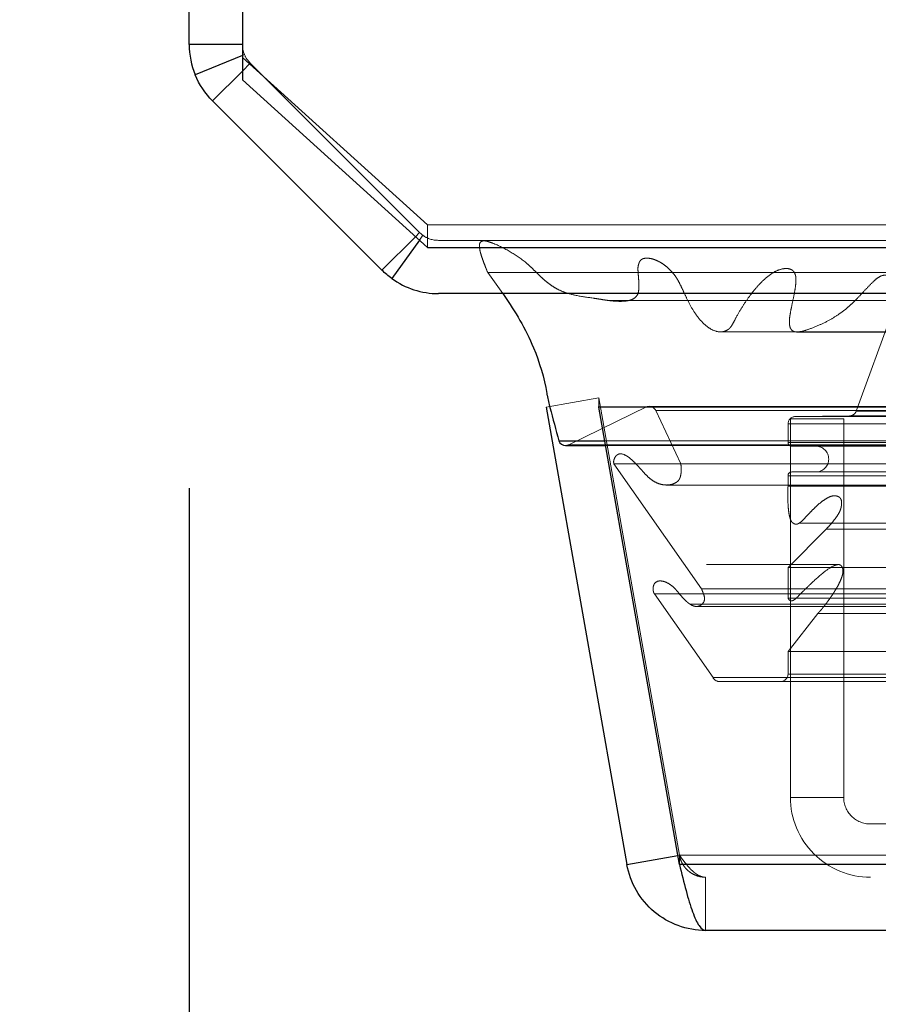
# Model space of a CAD drawing. Header units: inches. Extents: x 0.2 to 10.8, y 0.2 to 8.2.
# Tile 58 of 103: x 3.1687 to 3.2654, y 6.7925 to 6.9035. Entities that reach past the tile are written whole.
import ezdxf

# ---------------------------------------------------------------- set-up
doc = ezdxf.new("R2010")
doc.units = ezdxf.units.IN
doc.header["$MEASUREMENT"] = 0
doc.linetypes.add('HIDDEN', pattern=[0.07500000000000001, 0.05, -0.025])
doc.layers.add('DIMENSIONS', color=140, linetype='Continuous')
doc.styles.add('SLDTEXTSTYLE0', font='TXT', dxfattribs={"width": 0.7})
doc.dimstyles.new('SLDDIMSTYLE1', dxfattribs={"dimtxt": 0.0849609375, "dimasz": 0.13, "dimexe": 0, "dimexo": 0.0625, "dimgap": 0.021240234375, "dimtad": 0, "dimtih": 1, "dimtoh": 1, "dimlfac": 12, "dimrnd": 1e-09, "dimzin": 12, "dimdsep": 46, "dimtxsty": 'SLDTEXTSTYLE0', "dimsah": 1, "dimcen": 0.09, "dimadec": 0, "dimazin": 3, "dimtfac": 1, "dimtmove": 0, "dimatfit": 0, "dimfxl": 0, "dimfrac": 2, "dimtolj": 1, "dimtzin": 12, "dimarcsym": 0})
doc.dimstyles.new('SLDDIMSTYLE2', dxfattribs={"dimtxt": 0.0849609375, "dimasz": 0.13, "dimexe": 0, "dimexo": 0.0625, "dimgap": 0.021240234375, "dimtad": 0, "dimtih": 1, "dimtoh": 1, "dimlfac": 12, "dimrnd": 1e-09, "dimzin": 4, "dimdsep": 46, "dimtxsty": 'SLDTEXTSTYLE0', "dimsah": 1, "dimcen": 0.09, "dimadec": 0, "dimazin": 1, "dimtfac": 1, "dimtofl": 0, "dimtmove": 0, "dimatfit": 3, "dimfxl": 0, "dimfrac": 2, "dimtolj": 1, "dimtzin": 12, "dimarcsym": 0})

# ---------------------------------------------------------------- blocks, each defined once
blk = doc.blocks.new('_D_2')
at = {"layer": 'DIMENSIONS'}
for p, q in [((3.059381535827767, 7.032673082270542), (3.059381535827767, 7.282673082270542)), ((3.213346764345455, 7.032673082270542), (2.934381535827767, 7.032673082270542)), ((3.16586893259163, 6.872617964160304), (2.934381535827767, 6.872617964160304)), ((3.059381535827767, 6.664564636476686), (3.059381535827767, 6.872617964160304)), ((2.533753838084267, 6.664564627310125), (2.505223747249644, 6.664564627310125)), ((2.505223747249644, 6.664564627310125), (2.505223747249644, 6.529533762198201)), ((2.786222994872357, 6.664564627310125), (2.814753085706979, 6.664564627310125)), ((2.814753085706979, 6.664564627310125), (2.814753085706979, 6.529533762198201)), ((2.939415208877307, 6.664564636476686), (3.059381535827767, 6.664564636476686)), ((2.505223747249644, 6.529533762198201), (2.533753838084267, 6.529533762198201)), ((2.814753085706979, 6.529533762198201), (2.786222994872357, 6.529533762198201))]:
    blk.add_line(p, q, dxfattribs=at)
for points in [[(3.059381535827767, 7.032673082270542), (3.079381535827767, 7.162673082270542), (3.039381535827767, 7.162673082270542)], [(3.059381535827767, 6.872617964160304), (3.039381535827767, 6.742617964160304), (3.079381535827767, 6.742617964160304)]]:
    blk.add_solid(points, dxfattribs=at)
at = {"layer": 'DIMENSIONS', "char_height": 0.08333333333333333, "attachment_point": 1, "style": 'SLDTEXTSTYLE0'}
for s, insert in [('1.92', (2.533753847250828, 6.791007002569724)), ('48.8', (2.533753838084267, 6.636956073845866))]:
    blk.add_mtext(s, dxfattribs=dict(at, insert=insert))
blk = doc.blocks.new('_D_3')
at = {"layer": 'DIMENSIONS'}
for p, q in [((3.187792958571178, 6.850693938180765), (3.187792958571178, 6.483148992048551)), ((3.322401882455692, 6.777620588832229), (3.322401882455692, 6.483148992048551)), ((3.187792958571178, 6.608148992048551), (2.937792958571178, 6.608148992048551)), ((3.322401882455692, 6.608148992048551), (3.556265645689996, 6.608148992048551)), ((3.671398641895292, 6.60814898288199), (3.642868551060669, 6.60814898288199)), ((3.642868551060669, 6.60814898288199), (3.642868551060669, 6.473118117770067)), ((3.923867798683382, 6.60814898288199), (3.952397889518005, 6.60814898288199)), ((3.952397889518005, 6.60814898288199), (3.952397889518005, 6.473118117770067)), ((3.642868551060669, 6.473118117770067), (3.671398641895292, 6.473118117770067)), ((3.952397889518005, 6.473118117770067), (3.923867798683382, 6.473118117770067))]:
    blk.add_line(p, q, dxfattribs=at)
for points in [[(3.187792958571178, 6.608148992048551), (3.057792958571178, 6.62814899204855), (3.057792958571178, 6.588148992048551)], [(3.322401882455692, 6.608148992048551), (3.452401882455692, 6.588148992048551), (3.452401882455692, 6.62814899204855)]]:
    blk.add_solid(points, dxfattribs=at)
at = {"layer": 'DIMENSIONS', "char_height": 0.08333333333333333, "attachment_point": 1, "style": 'SLDTEXTSTYLE0'}
for s, insert in [('1.62', (3.671398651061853, 6.73459135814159)), ('41.0', (3.671398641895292, 6.580540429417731))]:
    blk.add_mtext(s, dxfattribs=dict(at, insert=insert))
blk = doc.blocks.new('_D_4')
at = {"layer": 'DIMENSIONS'}
for p, q in [((3.146792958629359, 7.705951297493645), (2.5306377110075, 7.705951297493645)), ((2.6556377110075, 7.705951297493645), (2.6556377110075, 7.453320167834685)), ((2.494063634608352, 7.299269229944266), (2.465533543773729, 7.299269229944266)), ((2.465533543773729, 7.299269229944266), (2.465533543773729, 7.164238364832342)), ((2.817211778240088, 7.299269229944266), (2.845741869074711, 7.299269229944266)), ((2.845741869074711, 7.299269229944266), (2.845741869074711, 7.164238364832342)), ((2.465533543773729, 7.164238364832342), (2.494063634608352, 7.164238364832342)), ((2.845741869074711, 7.164238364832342), (2.817211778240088, 7.164238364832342)), ((2.6556377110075, 6.872617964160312), (2.6556377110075, 7.145218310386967)), ((3.16586893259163, 6.872617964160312), (2.5306377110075, 6.872617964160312))]:
    blk.add_line(p, q, dxfattribs=at)
for points in [[(2.6556377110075, 7.705951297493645), (2.6356377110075, 7.575951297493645), (2.6756377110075, 7.575951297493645)], [(2.6556377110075, 6.872617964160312), (2.6756377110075, 7.002617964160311), (2.6356377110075, 7.002617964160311)]]:
    blk.add_solid(points, dxfattribs=at)
at = {"layer": 'DIMENSIONS', "char_height": 0.08333333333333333, "attachment_point": 1, "style": 'SLDTEXTSTYLE0'}
for s, insert in [('10.00', (2.494063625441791, 7.425711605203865)), ('254.0', (2.494063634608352, 7.271660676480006))]:
    blk.add_mtext(s, dxfattribs=dict(at, insert=insert))

msp = doc.modelspace()

# ---------------------------------------------------------------- linework, layer by layer
at = {"color": 7, "linetype": 'Continuous', "lineweight": 25}
for p, q in [((3.193792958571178, 7.697415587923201), (3.193792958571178, 6.896695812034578)), ((3.187792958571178, 6.900693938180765), (3.187792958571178, 7.696951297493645)), ((3.193792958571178, 6.900693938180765), (3.187792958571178, 6.900693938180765)), ((3.193792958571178, 6.899451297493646), (3.188478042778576, 6.897249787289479)), ((3.193792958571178, 6.897693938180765), (3.190428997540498, 6.894329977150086)), ((3.193792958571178, 6.896695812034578), (3.214626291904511, 6.877814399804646)), ((3.209504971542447, 6.875254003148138), (3.190428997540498, 6.894329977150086)), ((3.213282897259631, 6.879031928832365), (3.209504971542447, 6.875254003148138)), ((3.213720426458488, 6.878635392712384), (3.210608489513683, 6.874315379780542)), ((3.214626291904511, 6.877814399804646), (3.291292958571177, 6.877814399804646)), ((3.288876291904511, 6.872617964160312), (3.21586893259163, 6.872617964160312)), ((3.228008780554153, 6.859814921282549), (3.237093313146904, 6.808293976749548)), ((3.233926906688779, 6.859814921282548), (3.233926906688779, 6.859888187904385)), ((4.808284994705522, 6.859814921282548), (3.233926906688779, 6.859814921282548)), ((3.243011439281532, 6.808293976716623), (3.233926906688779, 6.859814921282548)), ((3.229417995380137, 6.856014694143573), (3.234596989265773, 6.856014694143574)), ((3.230185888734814, 6.855505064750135), (3.234686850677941, 6.855505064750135)), ((3.237093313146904, 6.808293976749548), (3.242832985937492, 6.809306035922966)), ((4.79920046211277, 6.808293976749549), (3.243011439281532, 6.808293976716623)), ((4.796255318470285, 6.80085681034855), (3.245956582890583, 6.80085681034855))]:
    msp.add_line(p, q, dxfattribs=at)
at = {"color": 7, "linetype": 'HIDDEN', "lineweight": 18}
for p, q in [((3.194021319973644, 6.89954588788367), (3.193792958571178, 6.899451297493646)), ((3.214626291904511, 6.880350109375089), (3.193792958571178, 6.899231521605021)), ((3.194671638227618, 6.898572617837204), (3.193792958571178, 6.897693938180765)), ((3.213746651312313, 6.879495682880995), (3.19467067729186, 6.898571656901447)), ((3.213747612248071, 6.879496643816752), (3.194671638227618, 6.898572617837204)), ((3.214626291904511, 6.877814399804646), (3.214626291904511, 6.880350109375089)), ((3.214626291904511, 6.880350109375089), (3.291292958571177, 6.880350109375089)), ((3.213747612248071, 6.879496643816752), (3.213282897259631, 6.879031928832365)), ((3.214115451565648, 6.879183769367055), (3.213720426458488, 6.878635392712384)), ((3.21586893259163, 6.878617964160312), (3.215865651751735, 6.878617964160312)), ((3.288876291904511, 6.878617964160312), (3.21586893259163, 6.878617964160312)), ((3.254783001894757, 6.875428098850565), (3.254767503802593, 6.875428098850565)), ((4.787427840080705, 6.875428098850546), (3.254783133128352, 6.875428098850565)), ((3.221414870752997, 6.874999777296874), (3.288876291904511, 6.874999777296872)), ((3.221414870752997, 6.874999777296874), (3.223102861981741, 6.872617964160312)), ((3.262922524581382, 6.859385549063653), (3.267012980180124, 6.870577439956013)), ((3.228008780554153, 6.859814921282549), (3.233917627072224, 6.86085681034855)), ((3.233917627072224, 6.86085681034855), (3.243002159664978, 6.809335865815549)), ((4.808284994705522, 6.86085681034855), (3.233926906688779, 6.86085681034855)), ((3.233926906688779, 6.859888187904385), (3.233926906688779, 6.86085681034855)), ((3.243011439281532, 6.809335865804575), (3.233926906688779, 6.86085681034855)), ((3.230551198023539, 6.855589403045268), (3.239369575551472, 6.859890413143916)), ((3.239369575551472, 6.859890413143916), (4.80284232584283, 6.859890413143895)), ((4.802632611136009, 6.859917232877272), (3.239579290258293, 6.859917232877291)), ((3.240333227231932, 6.859438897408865), (4.801878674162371, 6.859438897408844)), ((3.240333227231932, 6.859438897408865), (3.243166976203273, 6.853420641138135)), ((3.240333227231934, 6.859438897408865), (4.801878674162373, 6.859438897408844)), ((3.26150878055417, 6.858523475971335), (3.25550878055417, 6.858523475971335)), ((3.25550878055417, 6.858523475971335), (3.25550878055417, 6.81585680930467)), ((3.256069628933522, 6.858767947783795), (3.262149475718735, 6.85883833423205)), ((3.256069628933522, 6.858767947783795), (4.786142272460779, 6.858767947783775)), ((3.256069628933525, 6.858767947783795), (4.786142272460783, 6.858767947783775)), ((3.26150878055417, 6.858523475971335), (3.26150878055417, 6.81585680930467)), ((3.262149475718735, 6.85883833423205), (4.780062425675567, 6.858838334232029)), ((3.262149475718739, 6.85883833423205), (4.780062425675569, 6.858838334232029)), ((3.26292252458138, 6.859385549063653), (4.779289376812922, 6.859385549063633)), ((3.262922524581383, 6.859385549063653), (4.779289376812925, 6.859385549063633)), ((3.255236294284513, 6.857924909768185), (4.786975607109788, 6.857924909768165)), ((3.255236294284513, 6.855851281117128), (3.255236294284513, 6.857924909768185)), ((3.255236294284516, 6.857924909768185), (4.786975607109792, 6.857924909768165)), ((3.230551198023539, 6.855589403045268), (4.811660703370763, 6.855589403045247)), ((3.230551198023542, 6.855589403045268), (4.811660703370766, 6.855589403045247)), ((3.234596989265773, 6.856014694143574), (4.807614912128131, 6.85601469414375)), ((3.234686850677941, 6.855505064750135), (4.807525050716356, 6.855505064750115)), ((3.255236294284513, 6.855851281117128), (4.786975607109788, 6.855851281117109)), ((3.255236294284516, 6.855851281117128), (4.786975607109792, 6.855851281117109)), ((3.25565296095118, 6.855434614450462), (4.786558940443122, 6.855434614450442)), ((3.236926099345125, 6.854400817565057), (3.236887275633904, 6.854400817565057)), ((4.805324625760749, 6.854400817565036), (3.236926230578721, 6.854400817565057)), ((3.235619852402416, 6.853451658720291), (4.806592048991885, 6.853451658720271)), ((3.235619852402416, 6.853451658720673), (3.24548595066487, 6.839361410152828)), ((3.243166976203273, 6.853420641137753), (4.799044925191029, 6.853420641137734)), ((3.255236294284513, 6.850928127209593), (3.255236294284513, 6.852101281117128)), ((3.255236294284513, 6.852101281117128), (4.786975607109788, 6.852101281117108)), ((3.255236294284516, 6.852101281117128), (4.786975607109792, 6.852101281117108)), ((3.25565296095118, 6.852517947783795), (4.786558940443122, 6.852517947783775)), ((3.241591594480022, 6.851051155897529), (4.800615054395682, 6.851051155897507)), ((3.255236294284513, 6.850928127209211), (4.786975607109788, 6.85092812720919)), ((4.781948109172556, 6.849817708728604), (3.26025806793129, 6.849817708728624)), ((3.256474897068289, 6.846757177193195), (3.256498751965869, 6.846757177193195)), ((3.256498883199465, 6.846757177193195), (4.785735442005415, 6.846757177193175)), ((3.255236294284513, 6.841757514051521), (3.259531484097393, 6.84608213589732)), ((3.259531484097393, 6.84608213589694), (4.782680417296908, 6.846082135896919)), ((3.259531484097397, 6.84608213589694), (4.782680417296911, 6.846082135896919)), ((3.261010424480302, 6.842075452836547), (3.24604585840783, 6.842075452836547)), ((4.781210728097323, 6.842075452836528), (3.261010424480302, 6.842075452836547)), ((3.255236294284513, 6.838312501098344), (3.255236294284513, 6.841757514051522)), ((3.255236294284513, 6.841757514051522), (4.786975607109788, 6.841757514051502)), ((3.240971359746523, 6.84023587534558), (3.240964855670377, 6.84023587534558)), ((4.801247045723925, 6.84023587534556), (3.240971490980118, 6.84023587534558)), ((3.240183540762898, 6.838777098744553), (4.802028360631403, 6.838777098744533)), ((3.240183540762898, 6.838777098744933), (3.246788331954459, 6.82934447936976)), ((3.24548595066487, 6.839361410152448), (4.796725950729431, 6.839361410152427)), ((3.244231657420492, 6.83760883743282), (4.797993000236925, 6.8376088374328)), ((3.244916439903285, 6.83736542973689), (4.79730059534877, 6.83736542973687)), ((3.255236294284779, 6.838312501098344), (4.786975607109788, 6.838312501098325)), ((3.256154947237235, 6.838305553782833), (4.78604617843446, 6.838305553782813)), ((3.255236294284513, 6.83227765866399), (3.25860226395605, 6.836585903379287)), ((3.258602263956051, 6.836585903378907), (4.783609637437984, 6.836585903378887)), ((3.255236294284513, 6.83227765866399), (4.786975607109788, 6.832277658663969)), ((3.255236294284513, 6.829745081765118), (3.255236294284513, 6.83227765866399)), ((3.255236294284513, 6.829745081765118), (4.786975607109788, 6.829745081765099)), ((3.255236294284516, 6.829745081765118), (4.786975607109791, 6.829745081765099)), ((3.24678833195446, 6.829344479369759), (4.795423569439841, 6.829344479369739)), ((3.247519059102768, 6.828911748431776), (4.79469284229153, 6.828911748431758)), ((3.25550878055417, 6.81585680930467), (3.26150878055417, 6.81585680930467)), ((3.26450878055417, 6.812856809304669), (3.27425878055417, 6.812856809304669)), ((3.242832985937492, 6.809306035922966), (3.243002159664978, 6.809335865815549)), ((3.243011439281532, 6.808293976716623), (3.243011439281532, 6.809335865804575)), ((4.79920046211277, 6.809335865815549), (3.243011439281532, 6.809335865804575)), ((3.243011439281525, 6.809335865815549), (4.799200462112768, 6.809335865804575)), ((3.243011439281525, 6.808293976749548), (4.799200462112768, 6.808293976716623)), ((4.796255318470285, 6.806856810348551), (3.24595658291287, 6.806856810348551)), ((3.24595658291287, 6.806856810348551), (3.245956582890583, 6.80085681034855))]:
    msp.add_line(p, q, dxfattribs=at)
at = {"color": 7, "linetype": 'HIDDEN', "lineweight": 18, "flags": 128}
for points in [[(4.820637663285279, 6.878435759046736), (4.033769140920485, 6.878436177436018), (3.221586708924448, 6.878435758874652)], [(4.802344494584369, 6.876544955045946), (4.033769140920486, 6.876545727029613), (3.239871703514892, 6.87654495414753)], [(3.234979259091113, 6.871848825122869), (3.95637674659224, 6.871852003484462), (4.807226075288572, 6.871848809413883)], [(3.234981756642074, 6.87184872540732), (4.054353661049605, 6.871848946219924), (4.807231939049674, 6.871848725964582)], [(3.247521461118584, 6.868308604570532), (4.008449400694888, 6.868308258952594), (4.794697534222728, 6.86830860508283)], [(3.256288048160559, 6.868290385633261), (4.008449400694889, 6.868290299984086), (4.785920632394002, 6.868290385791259)]]:
    msp.add_lwpolyline(points, dxfattribs=at)
at = {"color": 7, "linetype": 'HIDDEN', "lineweight": 18}
for centre, radius, start, end in [((3.196789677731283, 6.90069065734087), 0.00299671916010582, 180, 224.9999999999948), ((3.215865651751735, 6.881614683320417), 0.002996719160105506, 225.0000000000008, 246.7546438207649), ((3.21586893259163, 6.881617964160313), 0.003000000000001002, 234.2327714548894, 270.0000000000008), ((3.239579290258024, 6.85908389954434), 0.0008333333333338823, 25.21381429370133, 104.5756249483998), ((3.256079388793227, 6.857924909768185), 0.000843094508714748, 90.66328419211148, 180), ((3.262139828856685, 6.859671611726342), 0.0008333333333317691, 270.6632841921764, 339.9234572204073), ((3.230185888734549, 6.856338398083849), 0.0008333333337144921, 270.0000000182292, 295.9999999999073), ((3.25565296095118, 6.855851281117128), 0.0004166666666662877, 180, 270.0000000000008), ((3.258361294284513, 6.853976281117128), 0.001458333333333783, 270.0000000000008, 90), ((3.25565296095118, 6.852101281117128), 0.0004166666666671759, 90, 180), ((3.254402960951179, 6.829745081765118), 0.000833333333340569, 270.0000000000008, 0), ((3.247519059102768, 6.829745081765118), 0.0008333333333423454, 208.7326247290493, 270.0000000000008), ((3.26450878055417, 6.81585680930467), 0.00900000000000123, 180, 270.0000000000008), ((3.26450878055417, 6.81585680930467), 0.003000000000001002, 180, 270.0000000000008)]:
    msp.add_arc(centre, radius, start, end, dxfattribs=at)
at = {"color": 7, "linetype": 'Continuous', "lineweight": 25}
for centre, radius, start, end in [((3.21586893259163, 6.881617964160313), 0.00900000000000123, 234.2327714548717, 270.0000000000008), ((3.230185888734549, 6.856338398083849), 0.0008333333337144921, 202.8577603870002, 270.0000000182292)]:
    msp.add_arc(centre, radius, start, end, dxfattribs=at)
for points in [[(3.187792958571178, 6.900693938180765), (3.187792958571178, 6.899513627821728), (3.188026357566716, 6.898340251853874), (3.188478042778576, 6.897249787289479)], [(3.190428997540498, 6.894329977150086), (3.189594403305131, 6.895164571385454), (3.188929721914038, 6.896159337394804), (3.188478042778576, 6.897249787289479)], [(3.210608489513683, 6.874315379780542), (3.210216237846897, 6.874597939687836), (3.209846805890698, 6.874912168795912), (3.209504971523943, 6.875254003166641)]]:
    msp.add_open_spline(points, degree=3, dxfattribs=at)
at = {"color": 7, "linetype": 'HIDDEN', "lineweight": 18}
for points in [[(3.193792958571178, 6.900693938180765), (3.193792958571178, 6.900301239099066), (3.193871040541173, 6.899908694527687), (3.194021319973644, 6.899545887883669)], [(3.194671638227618, 6.898572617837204), (3.194393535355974, 6.898850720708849), (3.194171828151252, 6.899182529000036), (3.194021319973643, 6.899545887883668)], [(3.214115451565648, 6.879183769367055), (3.213984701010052, 6.879277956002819), (3.213861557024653, 6.879382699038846), (3.213747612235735, 6.879496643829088)]]:
    msp.add_open_spline(points, degree=3, dxfattribs=at)
for points, knots in [([(3.267012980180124, 6.870577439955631), (3.267113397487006, 6.870817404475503), (3.267295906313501, 6.871253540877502), (3.267511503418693, 6.871865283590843), (3.267651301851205, 6.872360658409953), (3.267720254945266, 6.872779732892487), (3.267748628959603, 6.87315069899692), (3.267711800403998, 6.873515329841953), (3.26759733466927, 6.873858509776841), (3.267407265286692, 6.874162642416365), (3.267097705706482, 6.874424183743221), (3.266661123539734, 6.874666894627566), (3.26605817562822, 6.874761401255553), (3.265425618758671, 6.874481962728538), (3.264776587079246, 6.873933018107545), (3.264087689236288, 6.873191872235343), (3.263309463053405, 6.872369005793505), (3.262611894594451, 6.871637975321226), (3.261889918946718, 6.870980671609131), (3.261071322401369, 6.870352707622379), (3.260044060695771, 6.869694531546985), (3.258837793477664, 6.869085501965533), (3.257683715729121, 6.86861823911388), (3.256745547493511, 6.868334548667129), (3.256149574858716, 6.868258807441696), (3.255792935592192, 6.868382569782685), (3.255595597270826, 6.868557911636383), (3.25546746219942, 6.868793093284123), (3.255410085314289, 6.869074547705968), (3.255388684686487, 6.869408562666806), (3.25540052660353, 6.869815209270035), (3.255487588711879, 6.870373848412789), (3.255640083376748, 6.87117539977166), (3.255831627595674, 6.872055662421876), (3.256000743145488, 6.872886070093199), (3.256095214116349, 6.873525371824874), (3.256134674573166, 6.874055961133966), (3.256128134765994, 6.874486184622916), (3.256037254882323, 6.874841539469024), (3.255867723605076, 6.875143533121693), (3.255638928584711, 6.875321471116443), (3.255281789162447, 6.875447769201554), (3.254683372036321, 6.875458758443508), (3.25388835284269, 6.875201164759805), (3.253043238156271, 6.874649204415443), (3.252269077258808, 6.87395466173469), (3.251512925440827, 6.873127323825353), (3.250781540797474, 6.87218433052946), (3.250075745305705, 6.871125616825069), (3.249490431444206, 6.870143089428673), (3.249078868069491, 6.86931129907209), (3.248806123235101, 6.868871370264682), (3.248625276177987, 6.868659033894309), (3.248438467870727, 6.868532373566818), (3.24819860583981, 6.868405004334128), (3.247847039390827, 6.868301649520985), (3.247276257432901, 6.868296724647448), (3.246560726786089, 6.868569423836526), (3.245808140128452, 6.869137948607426), (3.245104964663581, 6.869906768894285), (3.244431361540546, 6.870889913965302), (3.243874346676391, 6.871967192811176), (3.243432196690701, 6.872942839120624), (3.243094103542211, 6.873643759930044), (3.242833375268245, 6.874135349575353), (3.242571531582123, 6.874560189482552), (3.242252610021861, 6.874968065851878), (3.241848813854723, 6.8754008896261), (3.241397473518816, 6.875789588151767), (3.240915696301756, 6.876115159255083), (3.240419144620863, 6.876372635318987), (3.239917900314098, 6.876551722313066), (3.239397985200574, 6.876627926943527), (3.23897540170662, 6.876596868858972), (3.238677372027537, 6.876436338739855), (3.238527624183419, 6.876238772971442), (3.238420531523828, 6.875984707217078), (3.23835416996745, 6.875695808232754), (3.238320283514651, 6.875430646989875), (3.238349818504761, 6.875102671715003), (3.238379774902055, 6.874613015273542), (3.238435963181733, 6.874000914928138), (3.238461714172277, 6.873386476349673), (3.238414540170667, 6.87289583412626), (3.238295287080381, 6.872446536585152), (3.237921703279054, 6.872035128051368), (3.237366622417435, 6.871825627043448), (3.236702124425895, 6.87174197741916), (3.236016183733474, 6.871742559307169), (3.235335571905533, 6.871800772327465), (3.234651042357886, 6.871891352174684), (3.233963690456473, 6.871999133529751), (3.232866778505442, 6.872176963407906), (3.231544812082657, 6.872339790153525), (3.230201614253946, 6.872694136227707), (3.229262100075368, 6.873102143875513), (3.228577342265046, 6.873527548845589), (3.227970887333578, 6.873988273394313), (3.227400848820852, 6.874500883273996), (3.226848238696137, 6.875051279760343), (3.226282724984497, 6.875601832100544), (3.225351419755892, 6.876442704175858), (3.223932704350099, 6.877383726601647), (3.222492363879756, 6.87812698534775), (3.221545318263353, 6.878455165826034), (3.221206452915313, 6.878551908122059), (3.220964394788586, 6.878564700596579), (3.220782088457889, 6.878535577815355), (3.22063262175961, 6.87845556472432), (3.220504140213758, 6.878301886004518), (3.220477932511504, 6.877977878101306), (3.22051357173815, 6.877573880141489), (3.220635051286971, 6.877078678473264), (3.220824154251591, 6.876502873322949), (3.221085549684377, 6.875789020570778), (3.221298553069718, 6.875278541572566), (3.221414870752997, 6.874999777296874)], [0, 0, 0, 0, 0.008873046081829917, 0.01612679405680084, 0.02174795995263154, 0.02591860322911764, 0.02987558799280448, 0.03354539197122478, 0.03754946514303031, 0.04179968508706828, 0.0462816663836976, 0.05341961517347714, 0.06299658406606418, 0.0732393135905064, 0.08260003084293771, 0.09720863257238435, 0.1117944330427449, 0.1261466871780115, 0.136871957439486, 0.1507998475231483, 0.1678347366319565, 0.1875614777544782, 0.2086080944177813, 0.2218165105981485, 0.2309010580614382, 0.2350736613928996, 0.2384455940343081, 0.2411794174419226, 0.2441498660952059, 0.2477433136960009, 0.2518385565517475, 0.2570824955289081, 0.265901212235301, 0.2782939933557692, 0.2865189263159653, 0.2934388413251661, 0.2991001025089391, 0.3035105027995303, 0.3070474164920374, 0.3109552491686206, 0.3152941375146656, 0.3187918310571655, 0.327407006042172, 0.3420059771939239, 0.355275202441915, 0.3690496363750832, 0.3833209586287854, 0.3981624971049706, 0.41363444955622, 0.4297745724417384, 0.4393099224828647, 0.4453683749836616, 0.4483669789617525, 0.4505468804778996, 0.4543749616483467, 0.459794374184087, 0.4667685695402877, 0.4800637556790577, 0.4927991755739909, 0.5050022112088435, 0.5198626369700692, 0.5362739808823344, 0.5475829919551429, 0.5565626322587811, 0.5631364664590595, 0.5674049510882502, 0.5747428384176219, 0.5823646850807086, 0.5902860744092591, 0.5985304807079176, 0.606337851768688, 0.614122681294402, 0.6218981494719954, 0.6298538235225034, 0.6328975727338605, 0.6359322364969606, 0.6390936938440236, 0.6423157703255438, 0.6455564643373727, 0.6475397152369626, 0.6527937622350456, 0.6612459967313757, 0.6672389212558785, 0.6724199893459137, 0.6768135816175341, 0.6826540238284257, 0.6923838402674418, 0.702645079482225, 0.7128268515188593, 0.723097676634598, 0.7334362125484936, 0.7438265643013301, 0.7542626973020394, 0.783195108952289, 0.8037540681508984, 0.8158750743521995, 0.8271342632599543, 0.8374359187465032, 0.8467396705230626, 0.8577644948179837, 0.868083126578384, 0.8775727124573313, 0.9073634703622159, 0.9387904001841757, 0.9462852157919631, 0.9513678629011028, 0.9541619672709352, 0.9573459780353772, 0.9596851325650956, 0.9612900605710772, 0.9645195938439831, 0.9694227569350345, 0.9744030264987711, 0.9811009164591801, 0.9896795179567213, 1, 1, 1, 1]), ([(3.243166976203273, 6.853420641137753), (3.243180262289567, 6.853313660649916), (3.24320662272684, 6.853101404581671), (3.24321574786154, 6.852783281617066), (3.243202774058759, 6.85247844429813), (3.243165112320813, 6.852195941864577), (3.243103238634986, 6.851943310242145), (3.243014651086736, 6.851726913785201), (3.242888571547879, 6.85152697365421), (3.242609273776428, 6.851310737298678), (3.242150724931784, 6.851094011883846), (3.241515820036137, 6.85101736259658), (3.240791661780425, 6.851128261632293), (3.240128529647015, 6.851437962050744), (3.239527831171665, 6.851889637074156), (3.238963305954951, 6.85248007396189), (3.238440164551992, 6.853088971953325), (3.237949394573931, 6.853607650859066), (3.237552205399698, 6.853976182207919), (3.237228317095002, 6.854234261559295), (3.236773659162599, 6.854501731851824), (3.23630447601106, 6.854645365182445), (3.235906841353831, 6.85439471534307), (3.235737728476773, 6.854168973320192), (3.235635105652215, 6.853917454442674), (3.235582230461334, 6.853667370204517), (3.235608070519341, 6.853519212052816), (3.235619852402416, 6.853451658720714)], [0, 0, 0, 0, 0.02322157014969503, 0.04607306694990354, 0.06793507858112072, 0.0884130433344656, 0.1073706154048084, 0.1249653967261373, 0.1417074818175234, 0.1651210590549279, 0.2142228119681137, 0.2883660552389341, 0.3612387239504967, 0.4313950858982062, 0.4999679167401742, 0.5667291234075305, 0.6421483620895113, 0.703873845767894, 0.7517319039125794, 0.7863485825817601, 0.8174192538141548, 0.8972091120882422, 0.9230384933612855, 0.9465894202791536, 0.967656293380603, 0.9852527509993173, 1, 1, 1, 1]), ([(3.259531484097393, 6.84608213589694), (3.259704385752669, 6.846261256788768), (3.260026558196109, 6.846595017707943), (3.260449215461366, 6.847108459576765), (3.260782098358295, 6.84756997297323), (3.261030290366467, 6.847981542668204), (3.261187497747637, 6.848381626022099), (3.261265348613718, 6.848756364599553), (3.261288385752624, 6.849094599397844), (3.261239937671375, 6.849404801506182), (3.26107475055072, 6.849652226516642), (3.260843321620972, 6.849783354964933), (3.260597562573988, 6.84984184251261), (3.260310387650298, 6.849841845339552), (3.259945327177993, 6.849741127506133), (3.259493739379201, 6.849500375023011), (3.258956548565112, 6.849131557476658), (3.258438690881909, 6.848671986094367), (3.257956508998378, 6.848202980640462), (3.257542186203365, 6.847766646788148), (3.257135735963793, 6.847328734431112), (3.256814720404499, 6.846999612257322), (3.256564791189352, 6.846796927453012), (3.25638848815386, 6.846683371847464), (3.25619414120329, 6.846614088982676), (3.255986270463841, 6.846653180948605), (3.25579936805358, 6.84675681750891), (3.255649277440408, 6.84689614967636), (3.25554945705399, 6.847071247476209), (3.25546181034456, 6.847310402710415), (3.255388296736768, 6.847612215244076), (3.255302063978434, 6.848091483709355), (3.255234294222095, 6.848804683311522), (3.255207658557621, 6.849798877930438), (3.255226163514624, 6.850528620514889), (3.255236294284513, 6.850928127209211)], [0, 0, 0, 0, 0.05219962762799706, 0.09726501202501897, 0.1350835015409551, 0.165855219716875, 0.1902793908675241, 0.2131614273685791, 0.2326046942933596, 0.2481648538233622, 0.2663591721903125, 0.2887028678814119, 0.3079429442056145, 0.3270239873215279, 0.357280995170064, 0.3963453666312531, 0.4447609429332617, 0.5032692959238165, 0.5447461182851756, 0.5863842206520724, 0.627793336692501, 0.6681887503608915, 0.6842000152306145, 0.7004267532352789, 0.7165373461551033, 0.7330178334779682, 0.7507448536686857, 0.7613872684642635, 0.7740461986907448, 0.7894688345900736, 0.807972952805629, 0.8290578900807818, 0.8744776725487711, 0.9312812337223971, 1, 1, 1, 1]), ([(3.258602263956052, 6.836585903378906), (3.25870303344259, 6.836694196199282), (3.258904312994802, 6.836910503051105), (3.259194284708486, 6.837259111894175), (3.259475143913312, 6.837617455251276), (3.259746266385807, 6.83798210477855), (3.260008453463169, 6.838348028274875), (3.260261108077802, 6.838718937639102), (3.26050385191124, 6.839098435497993), (3.260766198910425, 6.83953585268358), (3.261024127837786, 6.840011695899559), (3.261241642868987, 6.840507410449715), (3.261378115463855, 6.840936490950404), (3.261439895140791, 6.841287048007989), (3.261415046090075, 6.841570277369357), (3.261340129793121, 6.841811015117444), (3.261205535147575, 6.841998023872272), (3.260996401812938, 6.842102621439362), (3.260743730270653, 6.842074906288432), (3.260504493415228, 6.841990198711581), (3.259972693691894, 6.841752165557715), (3.259033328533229, 6.841057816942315), (3.257942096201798, 6.840061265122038), (3.257051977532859, 6.839187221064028), (3.25652375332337, 6.838659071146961), (3.256180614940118, 6.838294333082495), (3.255900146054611, 6.838086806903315), (3.255688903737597, 6.837987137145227), (3.255515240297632, 6.837990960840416), (3.255386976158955, 6.838087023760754), (3.255294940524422, 6.838196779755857), (3.255253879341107, 6.83827780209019), (3.255236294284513, 6.838312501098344)], [0, 0, 0, 0, 0.03196267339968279, 0.06384306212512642, 0.09557510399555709, 0.1270600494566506, 0.1582197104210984, 0.1891082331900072, 0.2198099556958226, 0.2503837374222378, 0.2921714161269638, 0.3271640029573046, 0.3551312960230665, 0.3760526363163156, 0.3905024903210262, 0.4055568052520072, 0.4210712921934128, 0.4381167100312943, 0.4626969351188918, 0.4836345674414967, 0.50072315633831, 0.6025883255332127, 0.750418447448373, 0.8305027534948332, 0.8762067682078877, 0.9146621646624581, 0.9387349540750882, 0.9563171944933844, 0.9703950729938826, 0.9824137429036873, 0.9924684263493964, 1, 1, 1, 1]), ([(3.260653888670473, 6.842040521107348), (3.260774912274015, 6.842077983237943), (3.260919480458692, 6.842122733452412), (3.261057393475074, 6.842053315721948), (3.26107985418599, 6.842042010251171)], [0, 0, 0, 0, 0.8371385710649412, 1, 1, 1, 1]), ([(3.24548595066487, 6.839361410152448), (3.245536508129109, 6.83924485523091), (3.245628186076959, 6.839033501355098), (3.245739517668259, 6.838737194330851), (3.24580715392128, 6.838500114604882), (3.245858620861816, 6.83826384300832), (3.245808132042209, 6.837969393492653), (3.245625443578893, 6.837662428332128), (3.245349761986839, 6.837450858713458), (3.245018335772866, 6.837349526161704), (3.244711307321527, 6.837376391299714), (3.244450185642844, 6.83747317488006), (3.244231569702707, 6.83759621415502), (3.244053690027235, 6.837719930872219), (3.243915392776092, 6.837828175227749), (3.243700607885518, 6.838016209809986), (3.243409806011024, 6.838320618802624), (3.243030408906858, 6.83875575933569), (3.242693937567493, 6.839174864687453), (3.242334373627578, 6.839558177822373), (3.241911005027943, 6.839889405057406), (3.241415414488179, 6.840146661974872), (3.240886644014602, 6.840278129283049), (3.240467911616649, 6.840214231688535), (3.240215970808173, 6.83998110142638), (3.240119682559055, 6.839808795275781), (3.240059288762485, 6.83960975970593), (3.240035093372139, 6.839394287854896), (3.240047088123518, 6.839174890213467), (3.240092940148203, 6.838959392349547), (3.240153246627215, 6.838838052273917), (3.240183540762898, 6.838777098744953)], [0, 0, 0, 0, 0.03507791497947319, 0.06360823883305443, 0.08573389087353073, 0.09992118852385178, 0.1256758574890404, 0.1579680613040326, 0.1991624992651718, 0.2415502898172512, 0.2782194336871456, 0.3106995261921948, 0.3390023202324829, 0.3627118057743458, 0.3814729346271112, 0.3951231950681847, 0.4533442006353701, 0.5116860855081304, 0.5693972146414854, 0.6175998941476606, 0.675540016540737, 0.7425291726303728, 0.8061651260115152, 0.8706370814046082, 0.889010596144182, 0.9071321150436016, 0.9254109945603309, 0.9439119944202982, 0.9625291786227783, 0.9811770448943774, 0.9999999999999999, 0.9999999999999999, 0.9999999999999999, 0.9999999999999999]), ([(3.243002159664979, 6.809335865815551), (3.243022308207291, 6.809238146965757), (3.243062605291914, 6.809042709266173), (3.24315968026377, 6.808759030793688), (3.24328244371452, 6.808485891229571), (3.243432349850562, 6.808226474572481), (3.24360718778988, 6.807983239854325), (3.243805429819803, 6.80775861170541), (3.244079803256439, 6.807504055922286), (3.244448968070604, 6.80724518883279), (3.24492529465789, 6.807024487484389), (3.245432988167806, 6.806883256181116), (3.245782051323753, 6.806865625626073), (3.245956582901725, 6.806856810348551)], [0, 0, 0, 0, 0.07144899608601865, 0.1428979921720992, 0.2143469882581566, 0.2857959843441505, 0.3572449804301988, 0.4286939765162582, 0.5001429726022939, 0.6251072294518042, 0.7500714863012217, 0.8750357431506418, 1, 1, 1, 1]), ([(3.245956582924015, 6.806856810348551), (3.245886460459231, 6.806859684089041), (3.245746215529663, 6.806865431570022), (3.245535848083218, 6.806911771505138), (3.245325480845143, 6.806985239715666), (3.245115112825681, 6.807087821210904), (3.244904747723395, 6.807217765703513), (3.244694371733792, 6.807373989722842), (3.244431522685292, 6.807599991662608), (3.24411584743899, 6.807918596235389), (3.243747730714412, 6.808349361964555), (3.243379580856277, 6.808824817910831), (3.24313415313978, 6.809165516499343), (3.243011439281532, 6.809335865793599)], [0, 0, 0, 0, 0.07144899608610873, 0.1428979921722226, 0.2143469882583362, 0.2857959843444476, 0.3572449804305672, 0.4286939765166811, 0.5001429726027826, 0.6251072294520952, 0.7500714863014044, 0.875035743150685, 0.9999999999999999, 0.9999999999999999, 0.9999999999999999, 0.9999999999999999])]:
    msp.add_open_spline(points, degree=3, knots=knots, dxfattribs=at)
at = {"color": 7, "linetype": 'Continuous', "lineweight": 25}
for points, knots in [([(3.223102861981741, 6.872617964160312), (3.223156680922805, 6.872542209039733), (3.224463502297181, 6.870702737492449), (3.226528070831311, 6.86723613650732), (3.22779588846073, 6.863099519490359), (3.228165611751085, 6.860748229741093), (3.228647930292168, 6.858971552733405), (3.229092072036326, 6.857266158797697), (3.229417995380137, 6.85601469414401)], [0, 0, 0, 0, 0.01691100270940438, 0.4106297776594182, 0.7032280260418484, 0.7130743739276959, 0.7894461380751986, 1, 1, 1, 1]), ([(3.245956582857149, 6.80085681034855), (3.244909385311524, 6.800856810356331), (3.243862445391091, 6.801041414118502), (3.241894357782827, 6.801757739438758), (3.240973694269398, 6.802289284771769), (3.239369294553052, 6.803635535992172), (3.238685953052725, 6.804449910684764), (3.237638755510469, 6.806263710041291), (3.237275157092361, 6.807262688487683), (3.237093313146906, 6.808293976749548)], [0, 0, 0, 0, 0.25, 0.25, 0.5, 0.5, 0.75, 0.75, 1, 1, 1, 1]), ([(3.243011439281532, 6.808293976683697), (3.243256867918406, 6.807262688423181), (3.243502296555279, 6.806263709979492), (3.243993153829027, 6.804449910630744), (3.2442385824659, 6.803635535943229), (3.244729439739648, 6.802289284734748), (3.244974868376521, 6.801757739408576), (3.245465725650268, 6.801041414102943), (3.245711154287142, 6.80085681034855), (3.245956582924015, 6.80085681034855)], [0, 0, 0, 0, 0.25, 0.25, 0.5, 0.5, 0.75, 0.75, 1, 1, 1, 1])]:
    msp.add_open_spline(points, degree=3, knots=knots, dxfattribs=at)

# ---------------------------------------------------------------- dimensions: what is measured, and where the dimension line sits
at = {"layer": 'DIMENSIONS'}
for base, p1, p2, dimstyle, picture, middle in [((2.6556377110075, 7.705951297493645), (3.21586893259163, 6.872617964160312), (3.196792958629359, 7.705951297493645), 'SLDDIMSTYLE2', '_D_4', (2.6556377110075, 7.299269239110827)), ((3.059381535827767, 6.872617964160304), (3.263346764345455, 7.032673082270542), (3.21586893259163, 6.872617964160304), 'SLDDIMSTYLE1', '_D_2', (3.059381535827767, 6.664564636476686))]:
    dim = msp.add_linear_dim(base=base, p1=p1, p2=p2, angle=90.0000000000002, dimstyle=dimstyle, dxfattribs=at)
    dim.commit()
    dim.dimension.update_dxf_attribs({"geometry": picture, "text_midpoint": middle, "dimtype": 160})
dim = msp.add_linear_dim(base=(3.322401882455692, 6.608148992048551), p1=(3.187792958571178, 6.900693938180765), p2=(3.322401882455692, 6.827620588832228), dimstyle='SLDDIMSTYLE1', dxfattribs=at)
dim.commit()
dim.dimension.update_dxf_attribs({"geometry": '_D_3', "text_midpoint": (3.797633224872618, 6.608148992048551), "dimtype": 160})

doc.saveas('drawing.dxf')
